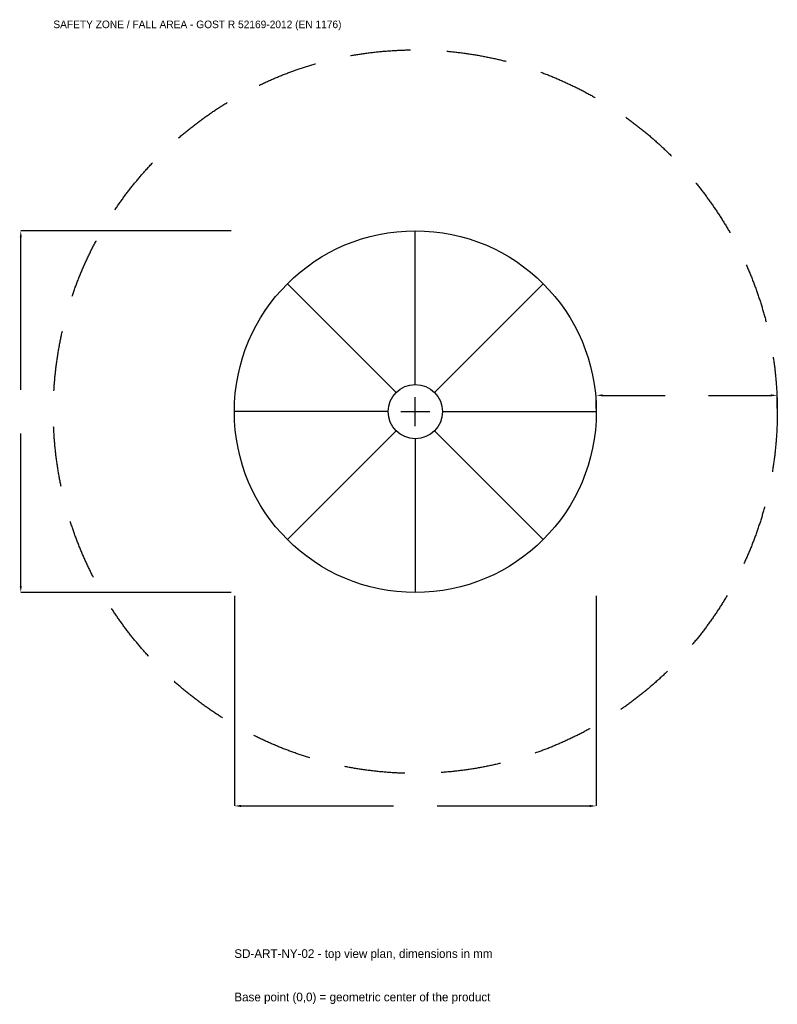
# Model space of a CAD drawing. Extents: x -3279 to 3000, y -4915 to 3250.
import ezdxf

# ---------------------------------------------------------------- set-up
doc = ezdxf.new("R2010")
doc.units = 0
doc.linetypes.add('DASHED', pattern=[800, 500, -300])
for name, color, linetype in [('GP_MAF_zona_bezopasnosti', 1, 'Continuous'), ('ZSK_DANNYE', 3, 'Continuous'), ('ZSK_KONTUR', 7, 'Continuous'), ('ZSK_RAZMERY', 8, 'Continuous')]:
    doc.layers.add(name, color=color, linetype=linetype)
doc.dimstyles.new('ORION', dxfattribs={"dimtxt": 90, "dimasz": 54, "dimexe": 1.25, "dimexo": 27, "dimtad": 1, "dimcen": 2.5, "dimazin": 3, "dimtfac": 1, "dimtmove": 0, "dimatfit": 3})

# ---------------------------------------------------------------- blocks, each defined once
blk = doc.blocks.new('_CLOSEDFILLED')
at = {"color": 0, "linetype": 'BYBLOCK'}
blk.add_solid([(-1, 0.16), (0, 0), (-1, -0.16)], dxfattribs=at)
blk = doc.blocks.new('*D1')
for p, q in [((-1500, -1527), (-1500, -3270)), ((1500, -1527), (1500, -3270)), ((-1446, -3270), (-180, -3270)), ((180, -3270), (1446, -3270))]:
    blk.add_line(p, q)
at = {"layer": 'Defpoints'}
for p in [(-1500, -1500), (1500, -1500), (-1500, -3270)]:
    blk.add_point(p, dxfattribs=at)
at = {"layer": 'ZSK_RAZMERY', "xscale": 54, "yscale": 54, "rotation": 180}
blk.add_blockref('_CLOSEDFILLED', (-1500, -3270), dxfattribs=at)
at = {"layer": 'ZSK_RAZMERY', "xscale": 54, "yscale": 54}
blk.add_blockref('_CLOSEDFILLED', (1500, -3270), dxfattribs=at)
blk = doc.blocks.new('*D2')
for p, q in [((-1527, 1500), (-3270, 1500)), ((-3270, 180), (-3270, 1446)), ((-3270, -1446), (-3270, -180)), ((-1527, -1500), (-3270, -1500))]:
    blk.add_line(p, q)
at = {"layer": 'Defpoints'}
for p in [(-1500, 1500), (-3270, -1500), (-1500, -1500)]:
    blk.add_point(p, dxfattribs=at)
at = {"layer": 'ZSK_RAZMERY', "xscale": 54, "yscale": 54}
for p, rotation in [((-3270, 1500), 90), ((-3270, -1500), 270)]:
    blk.add_blockref('_CLOSEDFILLED', p, dxfattribs=dict(at, rotation=rotation))
blk = doc.blocks.new('*D3')
for p, q in [((1500, 27), (1500, 135)), ((1554, 135), (2070, 135)), ((2430, 135), (2946, 135)), ((3000, 27), (3000, 135))]:
    blk.add_line(p, q)
at = {"layer": 'Defpoints'}
for p in [(1500, 135), (1500, 0), (3000, 0)]:
    blk.add_point(p, dxfattribs=at)
at = {"layer": 'ZSK_RAZMERY', "xscale": 54, "yscale": 54, "rotation": 180}
blk.add_blockref('_CLOSEDFILLED', (1500, 135), dxfattribs=at)
at = {"layer": 'ZSK_RAZMERY', "xscale": 54, "yscale": 54}
blk.add_blockref('_CLOSEDFILLED', (3000, 135), dxfattribs=at)
blk = doc.blocks.new('B1')
at = {"layer": 'GP_MAF_zona_bezopasnosti', "linetype": 'DASHED'}
blk.add_circle((0, 0), 3000, dxfattribs=at)
at = {"layer": 'ZSK_KONTUR'}
for p, q in [((0, 225), (0, 1500)), ((-159.099, 159.099), (-1060.66, 1060.66)), ((159.099, 159.099), (1060.66, 1060.66)), ((-225, 0), (-1500, 0)), ((225, 0), (1500, 0)), ((-159.099, -159.099), (-1060.66, -1060.66)), ((159.099, -159.099), (1060.66, -1060.66)), ((0, -225), (0, -1500))]:
    blk.add_line(p, q, dxfattribs=at)
for radius in [1500, 225]:
    blk.add_circle((0, 0), radius, dxfattribs=at)
at = {"layer": 'ZSK_RAZMERY'}
for p, q in [((0, -120), (0, 120)), ((-120, 0), (120, 0))]:
    blk.add_line(p, q, dxfattribs=at)
at = {"layer": 'GP_MAF_zona_bezopasnosti', "color": 1}
blk.add_text('SAFETY ZONE / FALL AREA - GOST R 52169-2012 (EN 1176)', height=63, dxfattribs=at).set_placement((-3000, 3180))
at = {"layer": 'ZSK_RAZMERY'}
dim = blk.add_linear_dim(base=(-3270, -1500), p1=(-1500, -1500), p2=(-1500, 1500), angle=90, dimstyle='ORION', dxfattribs=at)
dim.commit()
dim.dimension.update_dxf_attribs({"geometry": '*D2', "text_midpoint": (-3270, 0)})
for base, p1, p2, picture, middle in [((1500, 135), (1500, 0), (3000, 0), '*D3', (2250, 135)), ((-1500, -3270), (-1500, -1500), (1500, -1500), '*D1', (0, -3270))]:
    dim = blk.add_linear_dim(base=base, p1=p1, p2=p2, dimstyle='ORION', dxfattribs=at)
    dim.commit()
    dim.dimension.update_dxf_attribs({"geometry": picture, "text_midpoint": middle})

msp = doc.modelspace()

# ---------------------------------------------------------------- block references
msp.add_blockref('B1', (0, 0))

# ---------------------------------------------------------------- texts
at = {"layer": 'ZSK_DANNYE', "color": 3}
msp.add_text('SD-ART-NY-02 - top view plan, dimensions in mm', height=72, dxfattribs=at).set_placement((-1500, -4530))
at = {"layer": 'ZSK_DANNYE', "color": 7}
msp.add_text('Base point (0,0) = geometric center of the product', height=72, dxfattribs=at).set_placement((-1500, -4890))

doc.saveas('drawing.dxf')
